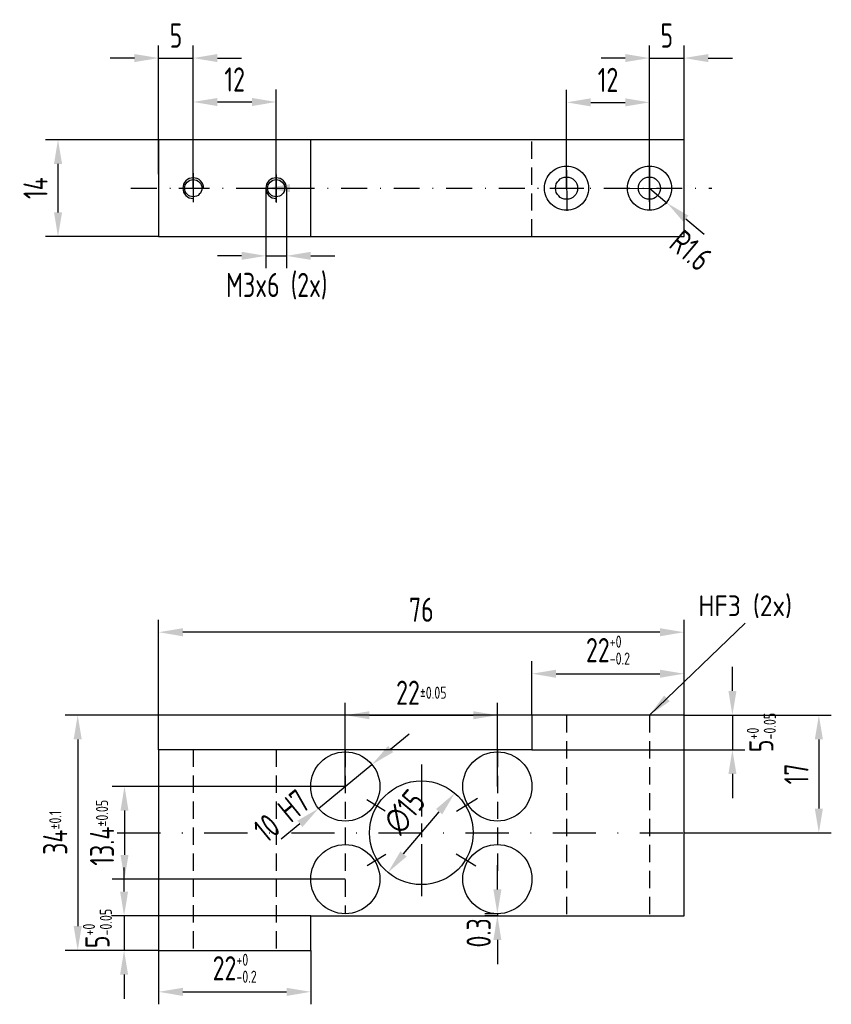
# Model space of a CAD drawing. Extents: x 175 to 293, y 131 to 274.
import ezdxf

# ---------------------------------------------------------------- set-up
doc = ezdxf.new("R2010")
doc.units = 0
doc.header["$LTSCALE"] = 50
doc.header["$MEASUREMENT"] = 0
doc.header["$PDSIZE"] = -1
for name, pattern in [('GESTRICHELT', [0.75, 0.5, -0.25]), ('MITTE', [1.15, 0.75, -0.1, 0.2, -0.1]), ('STRICHPUNKT', [1, 0.5, -0.25, 0, -0.25])]:
    doc.linetypes.add(name, pattern=pattern)
doc.layers.get('DEFPOINTS').update_dxf_attribs({"linetype": 'CONTINUOUS'})
for name, color, linetype in [('1', 1, 'MITTE'), ('2', 2, 'CONTINUOUS'), ('4', 3, 'GESTRICHELT'), ('7', 7, 'CONTINUOUS'), ('9', 5, 'CONTINUOUS')]:
    doc.layers.add(name, color=color, linetype=linetype)
doc.styles.add('ISO8', font='ISOCP3.SHX', dxfattribs={"width": 0.8})
doc.styles.get("Standard").update_dxf_attribs({"font": 'isocp3.shx'})
doc.dimstyles.new('KR', dxfattribs={"dimscale": 0, "dimtxt": 3.5, "dimasz": 3.5, "dimexe": 1.8, "dimexo": 0, "dimgap": 1.5, "dimtad": 1, "dimdsep": 46, "dimtxsty": 'ISO8', "dimcen": 1.5, "dimclrd": 256, "dimclre": 3, "dimclrt": 4, "dimadec": 0, "dimazin": 0, "dimtfac": 1, "dimtmove": 2, "dimatfit": 3, "dimfxl": 0, "dimtolj": 1, "dimarcsym": 0})

# ---------------------------------------------------------------- blocks, each defined once
blk = doc.blocks.new('*D42')
at = {"layer": '2', "color": 3, "lineweight": -2}
for p, q in [((222.29, 162.82), (222.29, 174.92)), ((244.29, 162.82), (244.29, 174.92))]:
    blk.add_line(p, q, dxfattribs=at)
at = {"layer": '2', "lineweight": -2}
blk.add_line((225.79, 173.12), (240.79, 173.12), dxfattribs=at)
at = {"layer": '2'}
for points in [[(225.79, 173.7), (225.79, 172.53), (222.29, 173.12)], [(240.79, 173.7), (240.79, 172.53), (244.29, 173.12)]]:
    blk.add_solid(points, dxfattribs=at)
at = {"layer": 'DEFPOINTS', "color": 0}
for p in [(244.29, 173.12), (222.29, 162.82), (244.29, 162.82)]:
    blk.add_point(p, dxfattribs=at)
at = {"layer": '2', "color": 4, "insert": (233.29, 176.37), "char_height": 3.5, "attachment_point": 5, "style": 'ISO8'}
blk.add_mtext('\\A1;22{\\H1.750000;±0.05}', dxfattribs=at)
blk = doc.blocks.new('*D43')
at = {"layer": '2', "color": 3, "lineweight": -2}
for p, q in [((249.29, 173.12), (181.78, 173.12)), ((195.29, 139.12), (181.78, 139.12))]:
    blk.add_line(p, q, dxfattribs=at)
at = {"layer": '2', "lineweight": -2}
blk.add_line((183.58, 169.62), (183.58, 142.62), dxfattribs=at)
at = {"layer": '2'}
for points in [[(182.99, 169.62), (184.16, 169.62), (183.58, 173.12)], [(182.99, 142.62), (184.16, 142.62), (183.58, 139.12)]]:
    blk.add_solid(points, dxfattribs=at)
at = {"layer": 'DEFPOINTS', "color": 0}
for p in [(249.29, 173.12), (183.58, 139.12), (195.29, 139.12)]:
    blk.add_point(p, dxfattribs=at)
at = {"layer": '2', "color": 4, "insert": (180.33, 156.12), "char_height": 3.5, "attachment_point": 5, "rotation": 90, "style": 'ISO8'}
blk.add_mtext('\\A1;34{\\H1.750000;±0.1}', dxfattribs=at)
blk = doc.blocks.new('*D44')
at = {"layer": '2', "lineweight": -2}
blk.add_line((230.71, 153.06), (235.87, 159.17), dxfattribs=at)
at = {"layer": '2'}
for points in [[(235.42, 159.55), (236.31, 158.8), (238.12, 161.85)], [(230.27, 153.43), (231.16, 152.68), (228.46, 150.38)]]:
    blk.add_solid(points, dxfattribs=at)
at = {"layer": 'DEFPOINTS', "color": 0}
for p in [(238.12, 161.85), (228.46, 150.38)]:
    blk.add_point(p, dxfattribs=at)
at = {"layer": '2', "color": 4, "insert": (230.88, 159.15), "char_height": 3.5, "attachment_point": 5, "rotation": 49.8883, "style": 'ISO8'}
blk.add_mtext('\\A1;∅15', dxfattribs=at)
blk = doc.blocks.new('*D45')
at = {"layer": '2', "color": 3, "lineweight": -2}
for p, q in [((195.29, 168.12), (195.29, 186.92)), ((271.29, 173.12), (271.29, 186.92))]:
    blk.add_line(p, q, dxfattribs=at)
at = {"layer": '2', "lineweight": -2}
blk.add_line((267.79, 185.12), (198.79, 185.12), dxfattribs=at)
at = {"layer": '2'}
for points in [[(198.79, 185.7), (198.79, 184.53), (195.29, 185.12)], [(267.79, 185.7), (267.79, 184.53), (271.29, 185.12)]]:
    blk.add_solid(points, dxfattribs=at)
at = {"layer": 'DEFPOINTS', "color": 0}
for p in [(195.29, 185.12), (271.29, 173.12), (195.29, 168.12)]:
    blk.add_point(p, dxfattribs=at)
at = {"layer": '2', "color": 4, "insert": (233.29, 188.37), "char_height": 3.5, "attachment_point": 5, "style": 'ISO8'}
blk.add_mtext('\\A1;76', dxfattribs=at)
blk = doc.blocks.new('*D46')
at = {"layer": '2', "color": 3, "lineweight": -2}
for p, q in [((222.29, 162.82), (188.55, 162.82)), ((222.29, 149.42), (188.55, 149.42))]:
    blk.add_line(p, q, dxfattribs=at)
at = {"layer": '2', "lineweight": -2}
blk.add_line((190.35, 159.32), (190.35, 152.92), dxfattribs=at)
at = {"layer": '2'}
for points in [[(189.77, 159.32), (190.93, 159.32), (190.35, 162.82)], [(189.77, 152.92), (190.93, 152.92), (190.35, 149.42)]]:
    blk.add_solid(points, dxfattribs=at)
at = {"layer": 'DEFPOINTS', "color": 0}
for p in [(222.29, 162.82), (190.35, 149.42), (222.29, 149.42)]:
    blk.add_point(p, dxfattribs=at)
at = {"layer": '2', "color": 4, "insert": (187.1, 156.12), "char_height": 3.5, "attachment_point": 5, "rotation": 90, "style": 'ISO8'}
blk.add_mtext('\\A1;13.4{\\H1.750000;±0.05}', dxfattribs=at)
blk = doc.blocks.new('*D47')
at = {"layer": '2', "lineweight": -2}
for p, q in [((190.29, 147.62), (190.29, 151.12)), ((190.29, 144.12), (190.29, 139.12)), ((190.29, 135.62), (190.29, 132.12))]:
    blk.add_line(p, q, dxfattribs=at)
at = {"layer": '2', "color": 3, "lineweight": -2}
for p, q in [((217.29, 144.12), (188.49, 144.12)), ((195.29, 139.12), (188.49, 139.12))]:
    blk.add_line(p, q, dxfattribs=at)
at = {"layer": '2'}
for points in [[(189.71, 147.62), (190.87, 147.62), (190.29, 144.12)], [(189.71, 135.62), (190.87, 135.62), (190.29, 139.12)]]:
    blk.add_solid(points, dxfattribs=at)
at = {"layer": 'DEFPOINTS', "color": 0}
for p in [(217.29, 144.12), (190.29, 139.12), (195.29, 139.12)]:
    blk.add_point(p, dxfattribs=at)
at = {"layer": '2', "color": 4, "insert": (186.43, 142.28), "char_height": 3.5, "attachment_point": 5, "rotation": 90, "style": 'ISO8'}
blk.add_mtext('\\A1;5{\\H1.750000;\\S+0^ -0.05;}', dxfattribs=at)
blk = doc.blocks.new('*D48')
at = {"layer": '2', "color": 3, "lineweight": -2}
for p, q in [((195.29, 139.12), (195.29, 131.32)), ((217.29, 139.12), (217.29, 131.32))]:
    blk.add_line(p, q, dxfattribs=at)
at = {"layer": '2', "lineweight": -2}
blk.add_line((198.79, 133.12), (213.79, 133.12), dxfattribs=at)
at = {"layer": '2'}
for points in [[(198.79, 133.7), (198.79, 132.53), (195.29, 133.12)], [(213.79, 133.7), (213.79, 132.53), (217.29, 133.12)]]:
    blk.add_solid(points, dxfattribs=at)
at = {"layer": 'DEFPOINTS', "color": 0}
for p in [(195.29, 139.12), (217.29, 139.12), (217.29, 133.12)]:
    blk.add_point(p, dxfattribs=at)
at = {"layer": '2', "color": 4, "insert": (206.29, 136.53), "char_height": 3.5, "attachment_point": 5, "style": 'ISO8'}
blk.add_mtext('\\A1;22{\\H1.750000;\\S+0^ -0.2;}', dxfattribs=at)
blk = doc.blocks.new('*D49')
at = {"layer": '2', "color": 3, "lineweight": -2}
for p, q in [((195.29, 251.33), (195.29, 269.94)), ((200.29, 251.33), (200.29, 269.94))]:
    blk.add_line(p, q, dxfattribs=at)
at = {"layer": '2', "lineweight": -2}
for p, q in [((191.79, 268.14), (188.29, 268.14)), ((195.29, 268.14), (200.29, 268.14)), ((203.79, 268.14), (207.29, 268.14))]:
    blk.add_line(p, q, dxfattribs=at)
at = {"layer": '2'}
for points in [[(191.79, 268.72), (191.79, 267.56), (195.29, 268.14)], [(203.79, 268.72), (203.79, 267.56), (200.29, 268.14)]]:
    blk.add_solid(points, dxfattribs=at)
at = {"layer": 'DEFPOINTS', "color": 0}
for p in [(200.29, 268.14), (195.29, 251.33), (200.29, 251.33)]:
    blk.add_point(p, dxfattribs=at)
at = {"layer": '2', "color": 4, "insert": (197.79, 271.39), "char_height": 3.5, "attachment_point": 5, "style": 'ISO8'}
blk.add_mtext('\\A1;5', dxfattribs=at)
blk = doc.blocks.new('*D50')
at = {"layer": '2', "color": 3, "lineweight": -2}
for p, q in [((200.29, 249.41), (200.29, 263.59)), ((212.29, 247.33), (212.29, 263.59))]:
    blk.add_line(p, q, dxfattribs=at)
at = {"layer": '2', "lineweight": -2}
blk.add_line((203.79, 261.79), (208.79, 261.79), dxfattribs=at)
at = {"layer": '2'}
for points in [[(203.79, 262.37), (203.79, 261.2), (200.29, 261.79)], [(208.79, 262.37), (208.79, 261.2), (212.29, 261.79)]]:
    blk.add_solid(points, dxfattribs=at)
at = {"layer": 'DEFPOINTS', "color": 0}
for p in [(212.29, 261.79), (200.29, 249.41), (212.29, 247.33)]:
    blk.add_point(p, dxfattribs=at)
at = {"layer": '2', "color": 4, "insert": (206.29, 265.04), "char_height": 3.5, "attachment_point": 5, "style": 'ISO8'}
blk.add_mtext('\\A1;12', dxfattribs=at)
blk = doc.blocks.new('*D51')
at = {"layer": '2', "color": 3, "lineweight": -2}
for p, q in [((195.29, 256.33), (178.93, 256.33)), ((195.29, 242.33), (178.93, 242.33))]:
    blk.add_line(p, q, dxfattribs=at)
at = {"layer": '2', "lineweight": -2}
blk.add_line((180.73, 252.83), (180.73, 245.83), dxfattribs=at)
at = {"layer": '2'}
for points in [[(180.15, 252.83), (181.32, 252.83), (180.73, 256.33)], [(180.15, 245.83), (181.32, 245.83), (180.73, 242.33)]]:
    blk.add_solid(points, dxfattribs=at)
at = {"layer": 'DEFPOINTS', "color": 0}
for p in [(195.29, 256.33), (180.73, 242.33), (195.29, 242.33)]:
    blk.add_point(p, dxfattribs=at)
at = {"layer": '2', "color": 4, "insert": (177.48, 249.33), "char_height": 3.5, "attachment_point": 5, "rotation": 90, "style": 'ISO8'}
blk.add_mtext('\\A1;14', dxfattribs=at)
blk = doc.blocks.new('*D52')
at = {"layer": '2', "lineweight": -2}
for p, q in [((228.85, 168.22), (231.55, 170.44)), ((218.43, 159.64), (226.15, 165.99)), ((215.73, 157.41), (213.02, 155.19))]:
    blk.add_line(p, q, dxfattribs=at)
at = {"layer": '2'}
for points in [[(228.48, 168.67), (229.22, 167.77), (226.15, 165.99)], [(215.36, 157.86), (216.1, 156.96), (218.43, 159.64)]]:
    blk.add_solid(points, dxfattribs=at)
at = {"layer": 'DEFPOINTS', "color": 0}
for p in [(226.15, 165.99), (218.43, 159.64)]:
    blk.add_point(p, dxfattribs=at)
at = {"layer": '2', "color": 4, "insert": (213.06, 158.57), "char_height": 3.5, "attachment_point": 5, "rotation": 39.463, "style": 'ISO8'}
blk.add_mtext('\\A1;10 H7', dxfattribs=at)
blk = doc.blocks.new('*D53')
at = {"layer": '2', "lineweight": -2}
for p, q in [((244.29, 147.92), (244.29, 151.42)), ((244.29, 144.42), (244.29, 144.12)), ((244.29, 140.62), (244.29, 137.12))]:
    blk.add_line(p, q, dxfattribs=at)
at = {"layer": '2', "color": 3, "lineweight": -2}
for p, q in [((244.29, 144.42), (242.49, 144.42)), ((244.29, 144.12), (242.49, 144.12))]:
    blk.add_line(p, q, dxfattribs=at)
at = {"layer": '2'}
for points in [[(243.71, 147.92), (244.87, 147.92), (244.29, 144.42)], [(243.71, 140.62), (244.87, 140.62), (244.29, 144.12)]]:
    blk.add_solid(points, dxfattribs=at)
at = {"layer": 'DEFPOINTS', "color": 0}
for p in [(244.29, 144.42), (244.29, 144.12), (244.29, 144.12)]:
    blk.add_point(p, dxfattribs=at)
at = {"layer": '2', "color": 4, "insert": (241.59, 141.65), "char_height": 3.5, "attachment_point": 5, "rotation": 90, "style": 'ISO8'}
blk.add_mtext('\\A1;0.3', dxfattribs=at)
blk = doc.blocks.new('*D54')
at = {"layer": '2', "color": 3, "lineweight": -2}
for p, q in [((266.29, 247.33), (266.29, 269.94)), ((271.29, 247.33), (271.29, 269.94))]:
    blk.add_line(p, q, dxfattribs=at)
at = {"layer": '2', "lineweight": -2}
for p, q in [((262.79, 268.14), (259.29, 268.14)), ((266.29, 268.14), (271.29, 268.14)), ((274.79, 268.14), (278.29, 268.14))]:
    blk.add_line(p, q, dxfattribs=at)
at = {"layer": '2'}
for points in [[(262.79, 268.72), (262.79, 267.56), (266.29, 268.14)], [(274.79, 268.72), (274.79, 267.56), (271.29, 268.14)]]:
    blk.add_solid(points, dxfattribs=at)
at = {"layer": 'DEFPOINTS', "color": 0}
for p in [(271.29, 268.14), (266.29, 247.33), (271.29, 247.33)]:
    blk.add_point(p, dxfattribs=at)
at = {"layer": '2', "color": 4, "insert": (268.79, 271.39), "char_height": 3.5, "attachment_point": 5, "style": 'ISO8'}
blk.add_mtext('\\A1;5', dxfattribs=at)
blk = doc.blocks.new('*D55')
at = {"layer": '2', "color": 3, "lineweight": -2}
for p, q in [((254.29, 249.33), (254.29, 263.53)), ((266.29, 247.33), (266.29, 263.53))]:
    blk.add_line(p, q, dxfattribs=at)
at = {"layer": '2', "lineweight": -2}
blk.add_line((257.79, 261.73), (262.79, 261.73), dxfattribs=at)
at = {"layer": '2'}
for points in [[(257.79, 262.32), (257.79, 261.15), (254.29, 261.73)], [(262.79, 262.32), (262.79, 261.15), (266.29, 261.73)]]:
    blk.add_solid(points, dxfattribs=at)
at = {"layer": 'DEFPOINTS', "color": 0}
for p in [(266.29, 261.73), (254.29, 249.33), (266.29, 247.33)]:
    blk.add_point(p, dxfattribs=at)
at = {"layer": '2', "color": 4, "insert": (260.29, 264.98), "char_height": 3.5, "attachment_point": 5, "style": 'ISO8'}
blk.add_mtext('\\A1;12', dxfattribs=at)
blk = doc.blocks.new('*D56')
at = {"layer": '2', "color": 3, "lineweight": -2}
for p, q in [((249.29, 173.12), (249.29, 180.92)), ((271.29, 173.12), (271.29, 180.92))]:
    blk.add_line(p, q, dxfattribs=at)
at = {"layer": '2', "lineweight": -2}
blk.add_line((252.79, 179.12), (267.79, 179.12), dxfattribs=at)
at = {"layer": '2'}
for points in [[(252.79, 179.7), (252.79, 178.53), (249.29, 179.12)], [(267.79, 179.7), (267.79, 178.53), (271.29, 179.12)]]:
    blk.add_solid(points, dxfattribs=at)
at = {"layer": 'DEFPOINTS', "color": 0}
for p in [(271.29, 179.12), (249.29, 173.12), (271.29, 173.12)]:
    blk.add_point(p, dxfattribs=at)
at = {"layer": '2', "color": 4, "insert": (260.29, 182.53), "char_height": 3.5, "attachment_point": 5, "style": 'ISO8'}
blk.add_mtext('\\A1;22{\\H1.750000;\\S+0^ -0.2;}', dxfattribs=at)
blk = doc.blocks.new('*D57')
at = {"layer": '2', "lineweight": -2}
for p, q in [((278.29, 176.62), (278.29, 180.12)), ((278.29, 173.12), (278.29, 168.12)), ((278.29, 164.62), (278.29, 161.12))]:
    blk.add_line(p, q, dxfattribs=at)
at = {"layer": '2', "color": 3, "lineweight": -2}
for p, q in [((271.29, 173.12), (280.09, 173.12)), ((249.29, 168.12), (280.09, 168.12))]:
    blk.add_line(p, q, dxfattribs=at)
at = {"layer": '2'}
for points in [[(277.71, 176.62), (278.87, 176.62), (278.29, 173.12)], [(277.71, 164.62), (278.87, 164.62), (278.29, 168.12)]]:
    blk.add_solid(points, dxfattribs=at)
at = {"layer": 'DEFPOINTS', "color": 0}
for p in [(271.29, 173.12), (249.29, 168.12), (278.29, 168.12)]:
    blk.add_point(p, dxfattribs=at)
at = {"layer": '2', "color": 4, "insert": (282.47, 170.62), "char_height": 3.5, "attachment_point": 5, "rotation": 90, "style": 'ISO8'}
blk.add_mtext('\\A1;5{\\H1.750000;\\S+0^ -0.05;}', dxfattribs=at)
blk = doc.blocks.new('*D58')
at = {"layer": '2', "lineweight": -2}
for p, q in [((266.29, 249.33), (268.86, 247.16)), ((271.54, 244.91), (274.22, 242.66))]:
    blk.add_line(p, q, dxfattribs=at)
at = {"layer": '2'}
blk.add_solid([(271.92, 245.36), (271.17, 244.47), (268.86, 247.16)], dxfattribs=at)
at = {"layer": 'DEFPOINTS', "color": 0}
for p in [(266.29, 249.33), (268.86, 247.16)]:
    blk.add_point(p, dxfattribs=at)
at = {"layer": '2', "color": 4, "insert": (272.29, 240.33), "char_height": 3.5, "attachment_point": 5, "rotation": 319.9759, "style": 'ISO8'}
blk.add_mtext('\\A1;R1.6', dxfattribs=at)
blk = doc.blocks.new('*D59')
at = {"layer": '2', "color": 3, "lineweight": -2}
for p, q in [((271.29, 173.12), (292.59, 173.12)), ((271.29, 156.12), (292.59, 156.12))]:
    blk.add_line(p, q, dxfattribs=at)
at = {"layer": '2', "lineweight": -2}
blk.add_line((290.79, 169.62), (290.79, 159.62), dxfattribs=at)
at = {"layer": '2'}
for points in [[(290.21, 169.62), (291.38, 169.62), (290.79, 173.12)], [(290.21, 159.62), (291.38, 159.62), (290.79, 156.12)]]:
    blk.add_solid(points, dxfattribs=at)
at = {"layer": 'DEFPOINTS', "color": 0}
for p in [(271.29, 173.12), (271.29, 156.12), (290.79, 156.12)]:
    blk.add_point(p, dxfattribs=at)
at = {"layer": '2', "color": 4, "insert": (287.54, 164.62), "char_height": 3.5, "attachment_point": 5, "rotation": 90, "style": 'ISO8'}
blk.add_mtext('\\A1;17', dxfattribs=at)
blk = doc.blocks.new('*D60')
at = {"layer": '2', "color": 3, "lineweight": -2}
for p, q in [((210.79, 249.33), (210.79, 237.74)), ((213.79, 249.33), (213.79, 237.74))]:
    blk.add_line(p, q, dxfattribs=at)
at = {"layer": '2', "lineweight": -2}
for p, q in [((207.29, 239.54), (203.79, 239.54)), ((210.79, 239.54), (213.79, 239.54)), ((217.29, 239.54), (220.79, 239.54))]:
    blk.add_line(p, q, dxfattribs=at)
at = {"layer": '2'}
for points in [[(207.29, 240.12), (207.29, 238.96), (210.79, 239.54)], [(217.29, 240.12), (217.29, 238.96), (213.79, 239.54)]]:
    blk.add_solid(points, dxfattribs=at)
at = {"layer": 'DEFPOINTS', "color": 0}
for p in [(210.79, 249.33), (213.79, 249.33), (213.79, 239.54)]:
    blk.add_point(p, dxfattribs=at)
at = {"layer": '2', "color": 4, "insert": (212.37, 235.16), "char_height": 3.5, "attachment_point": 5, "style": 'ISO8'}
blk.add_mtext('\\A1;M3x6 (2x)', dxfattribs=at)

msp = doc.modelspace()

# ---------------------------------------------------------------- linework, layer by layer
at = {"layer": '1', "ltscale": 0.5}
for p, q in [((266.289, 252.495), (266.293, 246.087)), ((200.289, 251.483), (200.289, 247.327)), ((212.289, 251.327), (212.289, 247.252)), ((254.289, 251.919), (254.313, 246.065)), ((198.215, 249.327), (202.451, 249.327)), ((210.052, 249.327), (214.684, 249.327)), ((251.859, 249.327), (256.808, 249.327)), ((263.287, 249.269), (269.3, 249.327))]:
    msp.add_line(p, q, dxfattribs=at)
at = {"layer": '1', "ltscale": 0.2}
msp.add_line((233.31, 165.972), (233.31, 146.093), dxfattribs=at)
at = {"layer": '2', "linetype": 'STRICHPUNKT', "ltscale": 0.15}
msp.add_line((191.289, 249.327), (275.289, 249.327), dxfattribs=at)
at = {"layer": '2', "linetype": 'GESTRICHELT', "ltscale": 0.1}
for p, q in [((222.289, 168.116), (222.289, 144.416)), ((244.289, 168.116), (244.289, 149.666))]:
    msp.add_line(p, q, dxfattribs=at)
at = {"layer": '2', "linetype": 'STRICHPUNKT', "ltscale": 0.25}
msp.add_line((189.289, 156.116), (276.289, 156.116), dxfattribs=at)
at = {"layer": '2'}
for centre in [(200.289, 249.327), (212.289, 249.327)]:
    msp.add_circle(centre, 1.25, dxfattribs=at)
at = {"layer": '4', "ltscale": 0.1}
for p, q in [((249.289, 242.327), (249.289, 256.327)), ((254.289, 173.116), (254.289, 144.116)), ((266.289, 173.116), (266.289, 144.116)), ((200.289, 168.13), (200.289, 139.116)), ((212.289, 168.13), (212.289, 139.116))]:
    msp.add_line(p, q, dxfattribs=at)
at = {"layer": '4'}
for centre in [(254.289, 249.327), (266.289, 249.327)]:
    msp.add_circle(centre, 3.2, dxfattribs=at)
at = {"layer": '7'}
for p, q in [((271.289, 256.327), (195.289, 256.327)), ((195.289, 256.327), (195.289, 242.327)), ((271.289, 242.327), (271.289, 256.327)), ((195.289, 242.327), (271.289, 242.327)), ((271.289, 173.116), (249.289, 173.116)), ((249.289, 173.116), (249.289, 168.116)), ((271.289, 144.116), (271.289, 173.116)), ((249.289, 168.116), (195.289, 168.116)), ((195.289, 168.116), (195.289, 139.116)), ((217.289, 144.116), (271.289, 144.116)), ((217.289, 139.116), (217.289, 144.116)), ((195.289, 139.116), (217.289, 139.116))]:
    msp.add_line(p, q, dxfattribs=at)
msp.add_lwpolyline([(195.289, 242.327), (217.289, 242.327), (217.289, 256.327), (195.289, 256.327)], close=True, dxfattribs=at)
for centre, radius in [((254.289, 249.327), 1.6), ((266.289, 249.327), 1.6), ((222.289, 162.816), 5), ((244.289, 162.816), 5), ((233.289, 156.116), 7.5), ((222.289, 149.416), 5), ((244.289, 149.416), 5)]:
    msp.add_circle(centre, radius, dxfattribs=at)
for centre in [(200.289, 249.327), (212.289, 249.327)]:
    msp.add_arc(centre, 1.5, 0, 270, dxfattribs=at)
at = {"layer": '9'}
for p, q in [((225.418, 160.91), (228.08, 159.288)), ((241.417, 161.066), (238.369, 159.21)), ((228.136, 152.977), (225.473, 151.355)), ((238.307, 153.059), (241.165, 151.318))]:
    msp.add_line(p, q, dxfattribs=at)

# ---------------------------------------------------------------- texts
at = {"layer": '2', "insert": (273.357, 190.444), "char_height": 3, "width": 14.29599, "attachment_point": 1}
msp.add_mtext('{\\C4;HF3 (2x)}', dxfattribs=at)

# ---------------------------------------------------------------- dimensions: what is measured, and where the dimension line sits
at = {"layer": '2'}
for base, p1, p2, override, picture, middle in [((200.289, 268.141), (195.289, 251.327), (200.289, 251.327), {"dimscale": 1}, '*D49', (197.789, 271.391)), ((271.289, 268.141), (266.289, 247.327), (271.289, 247.327), {"dimscale": 1}, '*D54', (268.789, 271.391)), ((212.289, 261.787), (200.289, 249.405), (212.289, 247.327), {"dimscale": 1}, '*D50', (206.289, 265.037)), ((266.289, 261.734), (254.289, 249.327), (266.289, 247.327), {"dimscale": 1}, '*D55', (260.289, 264.984)), ((195.289, 185.116), (271.289, 173.116), (195.289, 168.116), {"dimscale": 1}, '*D45', (233.289, 188.366)), ((271.289, 179.116), (249.289, 173.116), (271.289, 173.116), {"dimscale": 1, "dimgap": 1.5, "dimtol": 1, "dimlim": 0, "dimtm": 0.2, "dimtfac": 0.5}, '*D56', (260.289, 182.527)), ((244.289, 173.116), (222.289, 162.816), (244.289, 162.816), {"dimscale": 1, "dimgap": 1.5, "dimtol": 1, "dimlim": 0, "dimtp": 0.05, "dimtm": 0.05, "dimtfac": 0.5}, '*D42', (233.289, 176.366)), ((217.289, 133.116), (195.289, 139.116), (217.289, 139.116), {"dimscale": 1, "dimgap": 1.5, "dimtol": 1, "dimlim": 0, "dimtp": 0, "dimtm": 0.2, "dimtfac": 0.5, "dimtolj": 1}, '*D48', (206.289, 136.527))]:
    dim = msp.add_linear_dim(base=base, p1=p1, p2=p2, dimstyle='KR', override=override, dxfattribs=at)
    dim.commit()
    dim.dimension.update_dxf_attribs({"geometry": picture, "text_midpoint": middle})
for base, p1, p2, override, picture, middle in [((180.734, 242.327), (195.289, 256.327), (195.289, 242.327), {"dimscale": 1}, '*D51', (177.484, 249.327)), ((183.577, 139.116), (249.289, 173.116), (195.289, 139.116), {"dimscale": 1, "dimgap": 1.5, "dimtol": 1, "dimlim": 0, "dimtp": 0.1, "dimtm": 0.1, "dimtfac": 0.5}, '*D43', (180.327, 156.116)), ((290.794, 156.116), (271.289, 173.116), (271.289, 156.116), {"dimscale": 1}, '*D59', (287.544, 164.616)), ((190.349, 149.416), (222.289, 162.816), (222.289, 149.416), {"dimscale": 1, "dimgap": 1.5, "dimtol": 1, "dimlim": 0, "dimtp": 0.05, "dimtm": 0.05, "dimtfac": 0.5}, '*D46', (187.099, 156.116))]:
    dim = msp.add_linear_dim(base=base, p1=p1, p2=p2, angle=90, dimstyle='KR', override=override, dxfattribs=at)
    dim.commit()
    dim.dimension.update_dxf_attribs({"geometry": picture, "text_midpoint": middle})
dim = msp.add_linear_dim(base=(213.789, 239.542), p1=(210.789, 249.327), p2=(213.789, 249.327), text='M<>x6 (2x)', dimstyle='KR', override={"dimscale": 1}, dxfattribs=at)
dim.commit()
dim.dimension.update_dxf_attribs({"geometry": '*D60', "text_midpoint": (212.37, 235.156), "dimtype": 160})
dim = msp.add_radius_dim(center=(266.289, 249.327), mpoint=(268.864, 247.164), text='R1.6', dimstyle='KR', override={"dimscale": 1}, dxfattribs=at)
dim.commit()
dim.dimension.update_dxf_attribs({"geometry": '*D58', "text_midpoint": (272.289, 240.327), "dimtype": 164})
for base, p1, p2, override, picture, middle in [((278.289, 168.116), (271.289, 173.116), (249.289, 168.116), {"dimscale": 1, "dimgap": 1.5, "dimtol": 1, "dimlim": 0, "dimtm": 0.05, "dimtfac": 0.5}, '*D57', (282.465, 170.616)), ((190.289, 139.116), (217.289, 144.116), (195.289, 139.116), {"dimscale": 1, "dimgap": 1.5, "dimtol": 1, "dimlim": 0, "dimtm": 0.05, "dimtfac": 0.5}, '*D47', (186.434, 142.276)), ((244.289, 144.116), (244.289, 144.416), (244.289, 144.116), {"dimscale": 1}, '*D53', (241.592, 141.654))]:
    dim = msp.add_linear_dim(base=base, p1=p1, p2=p2, angle=90, dimstyle='KR', override=override, dxfattribs=at)
    dim.commit()
    dim.dimension.update_dxf_attribs({"geometry": picture, "text_midpoint": middle, "dimtype": 160})
dim = msp.add_diameter_dim_2p(p1=(218.429, 159.638), p2=(226.149, 165.994), text='10 H7', dimstyle='KR', override={"dimscale": 1}, dxfattribs=at)
dim.commit()
dim.dimension.update_dxf_attribs({"geometry": '*D52', "text_midpoint": (213.059, 158.574), "dimtype": 163})
dim = msp.add_diameter_dim_2p(p1=(228.457, 150.38), p2=(238.121, 161.852), dimstyle='KR', override={"dimscale": 1}, dxfattribs=at)
dim.commit()
dim.dimension.update_dxf_attribs({"geometry": '*D44', "text_midpoint": (230.876, 159.146), "dimtype": 163})

# ---------------------------------------------------------------- leaders
for points in [[(210.789, 249.327), (213.789, 249.327)], [(266.289, 173.116), (280.15, 186.43)]]:
    msp.add_leader(points, dimstyle='KR', override={"dimgap": 1.5, "dimtad": 0}, dxfattribs=at)

doc.saveas('drawing.dxf')
